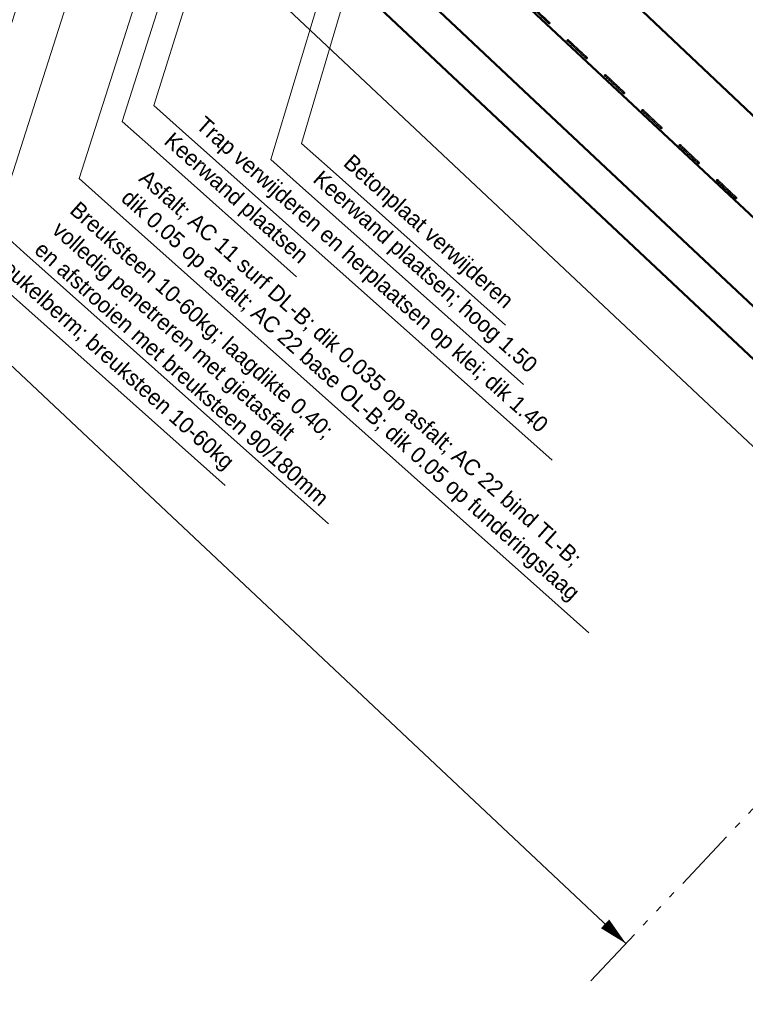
# Model space of a CAD drawing. Header units: metres. Extents: x 63663 to 67388, y 393975 to 407310.
# Tile 21 of 49: x 66347 to 66404, y 402476 to 402553. Entities that reach past the tile are written whole.
import ezdxf

# ---------------------------------------------------------------- set-up
doc = ezdxf.new("R2010")
doc.units = ezdxf.units.M
doc.linetypes.add('HIDDEN', pattern=[0.375, 0.25, -0.125])
doc.linetypes.add('SECTIEGRENS', pattern=[10.5, 5, -1, 0.5, -1, 0.5, -1, 0.5, -1])
for name, color, linetype, lineweight in [('maatvoering-leadr', 7, 'Continuous', 30), ('sn-arcering_lgrijs', 9, 'Continuous', 20), ('TM-Glooiing', 4, 'Continuous', 50), ('TM-Invloedsgebied', 1, 'Continuous', 18), ('TM-invloedsgrens', 6, 'SECTIEGRENS', 20), ('TM-Kreukelberm', 43, 'Continuous', 50), ('TM-leuning', 3, 'Continuous', 35), ('TM-Maatlijnen', 1, 'Continuous', 13), ('TM-Verharding', 2, 'Continuous', 50), ('TM-Werkgrens', 62, 'PBZ-WERKGRENS', 35)]:
    doc.layers.add(name, color=color, linetype=linetype, lineweight=lineweight)
doc.styles.add('StagCAD', font='StagCAD.ttf')
doc.linetypes.add('PBZ-WERKGRENS', pattern='A,5.5,-1.05,["O",StagCAD,S=2,R=0,X=0,Y=-1],-3.45', length=10)
doc.dimstyles.new('leader 1_1000', dxfattribs={"dimtxt": 2.5, "dimasz": 3, "dimexe": 0, "dimexo": 0, "dimgap": 1, "dimtad": 1, "dimrnd": 0.001, "dimzin": 1, "dimdsep": 46, "dimtxsty": 'StagCAD', "dimblk1": 'RAD_PIJL', "dimblk2": 'RAD_PIJL', "dimsah": 1, "dimcen": 0.09, "dimse1": 1, "dimse2": 1, "dimclrd": 1, "dimclre": 1, "dimclrt": 7, "dimazin": 0, "dimtfac": 1, "dimtix": 1, "dimtmove": 0, "dimatfit": 0, "dimfxl": 1, "dimtvp": 0.83, "dimtolj": 1, "dimtzin": 0, "dimlwd": 15, "dimarcsym": 0})

# ---------------------------------------------------------------- blocks, each defined once
blk = doc.blocks.new('RAD_PIJL')
at = {"color": 1, "linetype": 'Continuous'}
blk.add_solid([(-2.828, -0.75), (-2.828, 0.75), (0, 0)], dxfattribs=at)
blk = doc.blocks.new('ppuntje')
blk.add_lwpolyline([(0, 0, 0, 1.25, 0), (3, 0, 2, 2, 0)], format="xyseb")
blk = doc.blocks.new('Buisprofiel')
at = {"layer": 'TM-leuning'}
for p, q in [((0, 0.051), (2, 0.051)), ((0, -0.051), (2, -0.051))]:
    blk.add_line(p, q, dxfattribs=at)
at = {"layer": 'TM-leuning', "linetype": 'HIDDEN', "ltscale": 0.2}
for p, q in [((2, 0.048), (0, 0.048)), ((2, -0.048), (0, -0.048))]:
    blk.add_line(p, q, dxfattribs=at)
at = {"layer": 'TM-leuning'}
for centre in [(0, 0), (2, 0)]:
    blk.add_circle(centre, 0.0508, dxfattribs=at)
at = {"layer": 'TM-leuning', "linetype": 'HIDDEN', "ltscale": 0.2}
for centre in [(0, 0), (2, 0)]:
    blk.add_circle(centre, 0.0478, dxfattribs=at)

msp = doc.modelspace()

# ---------------------------------------------------------------- hatches: boundary and pattern name
at = {"layer": 'sn-arcering_lgrijs'}
h = msp.add_hatch(color=256, dxfattribs=at)
h.dxf.hatch_style = 1
edge = h.paths.add_edge_path()
edge.add_line((65551.684, 403267.444), (65556.799, 403278.412))
edge.add_line((65556.799, 403278.412), (65501.984, 403292.067))
edge.add_arc((65153.179, 401919.721), 1415.98, 75.739281, 77.415089)
edge.add_line((65461.702, 403301.681), (65456.559, 403290.654))
edge.add_arc((65153.179, 401919.721), 1404.1, 75.738128, 77.52184, ccw=False)
edge.add_arc((1544873.313, 6342005.496), 6120212.589, 256.0119559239, 256.0124633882)

# ---------------------------------------------------------------- linework, layer by layer
at = {"layer": 'TM-Glooiing'}
msp.add_line((66351.906, 402580.101), (66386.758, 402547.276), dxfattribs=at)

# ---------------------------------------------------------------- block references
at = {"layer": 'TM-Invloedsgebied', "xscale": -0.7499999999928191, "yscale": 0.7499999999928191, "zscale": 0.7499999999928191, "rotation": 316.7451485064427}
msp.add_blockref('ppuntje', (66394.321, 402480.98), dxfattribs=at)
at = {"layer": 'TM-leuning', "xscale": -1, "rotation": 316.8563089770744}
for p in [(66388.321, 402552.968), (66391.24, 402550.233), (66394.158, 402547.497), (66397.077, 402544.762), (66399.995, 402542.027), (66402.914, 402539.291)]:
    msp.add_blockref('Buisprofiel', p, dxfattribs=at)

# ---------------------------------------------------------------- leaders
at = {"layer": 'maatvoering-leadr', "annotation_type": 0, "has_hookline": 1, "hookline_direction": 0, "text_width": 49.375, "horizontal_direction": (0.746449, -0.665442, 0)}
msp.add_leader([(66364.031, 402579.768), (66351.584, 402540.805), (66353.823, 402538.809)], dimstyle='leader 1_1000', override={"dimscale": 0}, dxfattribs=at)

# ---------------------------------------------------------------- next in the draw order: texts
at = {"layer": 'maatvoering-leadr', "color": 7, "insert": (66354.529, 402538.849), "char_height": 1.25, "attachment_point": 7, "rotation": 318.28374, "style": 'StagCAD', "bg_fill": 3, "box_fill_scale": 1.2, "bg_fill_color": 256, "bg_fill_transparency": 0}
msp.add_mtext('\\A1;Asfalt; AC 11 surf DL-B; dik 0.035 op asfalt; AC 22 bind TL-B;\\Pdik 0.05 op asfalt; AC 22 base OL-B; dik 0.05 op funderingslaag', dxfattribs=at)

# ---------------------------------------------------------------- next in the draw order: linework, layer by layer
at = {"layer": 'TM-Glooiing'}
msp.add_line((66386.758, 402547.276), (66414.522, 402521.175), dxfattribs=at)
msp.add_lwpolyline([(66229.656, 402744.029, -0.002163), (66231.828, 402741.896, 0.005556), (66235.683, 402738.163, 0.002075), (66263.362, 402712.165, -0.00169), (66297.385, 402680.256, -0.000145), (66298.687, 402679.026, -0.000002), (66376.176, 402605.775, -0.000622), (66399.772, 402583.413, 0.001774), (66448.773, 402536.997)], format="xyb", dxfattribs=at)
at = {"layer": 'TM-invloedsgrens'}
msp.add_line((66423.764, 402512.274), (66391.58, 402478.067), dxfattribs=at)
at = {"layer": 'TM-Kreukelberm'}
msp.add_lwpolyline([(66236.718, 402744.102, 0.003524), (66239.121, 402741.794, 0.002075), (66266.77, 402715.823, -0.00169), (66300.818, 402683.892, -0.000145), (66302.122, 402682.66, -0.000002), (66379.611, 402609.408, -0.000622), (66403.216, 402587.038, 0.001749), (66452.3, 402540.541, -0.0003)], format="xyb", dxfattribs=at)
at = {"layer": 'TM-Maatlijnen', "ltscale": 5}
msp.add_line((66256.481, 402610.667), (66394.321, 402480.98), dxfattribs=at)
at = {"layer": 'TM-Verharding'}
msp.add_lwpolyline([(66413.14, 402537.324), (66386.628, 402562.414), (66380.373, 402568.308), (66380.343, 402569.288)], dxfattribs=at)

# ---------------------------------------------------------------- next in the draw order: leaders
at = {"layer": 'maatvoering-leadr', "annotation_type": 0, "has_hookline": 1, "hookline_direction": 0, "text_width": 30.875, "horizontal_direction": (0.746449, -0.665442, 0)}
msp.add_leader([(66357.517, 402576.09), (66345.039, 402537.019), (66347.278, 402535.022)], dimstyle='leader 1_1000', override={"dimscale": 0}, dxfattribs=at)

# ---------------------------------------------------------------- next in the draw order: texts
at = {"layer": 'maatvoering-leadr', "color": 7, "insert": (66347.984, 402535.063), "char_height": 1.25, "attachment_point": 7, "rotation": 318.28374, "style": 'StagCAD', "bg_fill": 3, "box_fill_scale": 1.2, "bg_fill_color": 256, "bg_fill_transparency": 0}
msp.add_mtext('\\A1;Breuksteen 10-60kg; laagdikte 0.40;\\Pvolledig penetreren met gietasfalt\\Pen afstrooien met breuksteen 90/180mm', dxfattribs=at)

# ---------------------------------------------------------------- next in the draw order: leaders
at = {"layer": 'maatvoering-leadr', "annotation_type": 0, "has_hookline": 1, "hookline_direction": 0, "text_width": 25.438, "horizontal_direction": (0.746449, -0.665442, 0)}
msp.add_leader([(66353.707, 402576.182), (66341.025, 402536.393), (66343.264, 402534.397)], dimstyle='leader 1_1000', override={"dimscale": 0}, dxfattribs=at)

# ---------------------------------------------------------------- next in the draw order: texts
at = {"layer": 'maatvoering-leadr', "color": 7, "insert": (66343.97, 402534.437), "char_height": 1.25, "attachment_point": 7, "rotation": 318.28374, "style": 'StagCAD', "bg_fill": 3, "box_fill_scale": 1.2, "bg_fill_color": 256, "bg_fill_transparency": 0}
msp.add_mtext('Kreukelberm; breuksteen 10-60kg', dxfattribs=at)

# ---------------------------------------------------------------- next in the draw order: linework, layer by layer
at = {"layer": 'TM-Glooiing'}
msp.add_line((66425.511, 402517.838), (66361.896, 402577.459), dxfattribs=at)
at = {"layer": 'TM-Kreukelberm'}
msp.add_lwpolyline([(66278.335, 402643.964), (66305.34, 402618.984), (66354.972, 402573.072), (66384.702, 402545.091), (66412.467, 402518.989), (66420.173, 402511.745)], dxfattribs=at)

# ---------------------------------------------------------------- next in the draw order: leaders
at = {"layer": 'maatvoering-leadr', "annotation_type": 0, "has_hookline": 1, "hookline_direction": 0, "text_width": 14.25, "horizontal_direction": (0.746449, -0.665442, 0)}
msp.add_leader([(66367.078, 402583.276), (66354.94, 402545.271), (66357.179, 402543.275)], dimstyle='leader 1_1000', override={"dimscale": 0}, dxfattribs=at)

# ---------------------------------------------------------------- next in the draw order: texts
at = {"layer": 'maatvoering-leadr', "color": 7, "insert": (66357.885, 402543.315), "char_height": 1.25, "attachment_point": 7, "rotation": 318.28374, "style": 'StagCAD', "bg_fill": 3, "box_fill_scale": 1.2, "bg_fill_color": 256, "bg_fill_transparency": 0}
msp.add_mtext('Keerwand plaatsen', dxfattribs=at)

# ---------------------------------------------------------------- next in the draw order: leaders
at = {"layer": 'maatvoering-leadr', "annotation_type": 0, "has_hookline": 1, "hookline_direction": 0, "text_width": 17.375, "horizontal_direction": (0.746449, -0.665442, 0)}
msp.add_leader([(66377.21, 402571.289), (66368.952, 402543.556), (66371.191, 402541.559)], dimstyle='leader 1_1000', override={"dimscale": 0}, dxfattribs=at)

# ---------------------------------------------------------------- next in the draw order: texts
at = {"layer": 'maatvoering-leadr', "color": 7, "insert": (66371.897, 402541.6), "char_height": 1.25, "attachment_point": 7, "rotation": 318.28374, "style": 'StagCAD', "bg_fill": 3, "box_fill_scale": 1.2, "bg_fill_color": 256, "bg_fill_transparency": 0}
msp.add_mtext('Betonplaat verwijderen', dxfattribs=at)

# ---------------------------------------------------------------- next in the draw order: leaders
at = {"layer": 'maatvoering-leadr', "annotation_type": 0, "has_hookline": 1, "hookline_direction": 0, "text_width": 37.688, "horizontal_direction": (0.746449, -0.665442, 0)}
msp.add_leader([(66368.737, 402582.727), (66357.435, 402546.513), (66359.674, 402544.517)], dimstyle='leader 1_1000', override={"dimscale": 0}, dxfattribs=at)

# ---------------------------------------------------------------- next in the draw order: texts
at = {"layer": 'maatvoering-leadr', "color": 7, "insert": (66360.38, 402544.557), "char_height": 1.25, "attachment_point": 7, "rotation": 318.28374, "style": 'StagCAD', "bg_fill": 3, "box_fill_scale": 1.2, "bg_fill_color": 256, "bg_fill_transparency": 0}
msp.add_mtext('Trap verwijderen en herplaatsen op klei; dik 1.40', dxfattribs=at)

# ---------------------------------------------------------------- next in the draw order: leaders
at = {"layer": 'maatvoering-leadr', "annotation_type": 0, "has_hookline": 1, "hookline_direction": 0, "text_width": 22.438, "horizontal_direction": (0.746449, -0.665442, 0)}
msp.add_leader([(66376.324, 402574.776), (66366.576, 402542.285), (66368.816, 402540.288)], dimstyle='leader 1_1000', override={"dimscale": 0}, dxfattribs=at)

# ---------------------------------------------------------------- next in the draw order: texts
at = {"layer": 'maatvoering-leadr', "color": 7, "insert": (66369.522, 402540.329), "char_height": 1.25, "attachment_point": 7, "rotation": 318.28374, "style": 'StagCAD', "bg_fill": 3, "box_fill_scale": 1.2, "bg_fill_color": 256, "bg_fill_transparency": 0}
msp.add_mtext('Keerwand plaatsen; hoog 1.50', dxfattribs=at)

# ---------------------------------------------------------------- next in the draw order: linework, layer by layer
at = {"layer": 'TM-Werkgrens', "flags": 128}
msp.add_lwpolyline([(66264.368, 402731.746, 0.000945), (66273.586, 402723.14, -0.00169), (66307.683, 402691.163, -0.000145), (66308.992, 402689.927, -0.000002), (66386.48, 402616.675, -0.000622), (66410.115, 402594.277, 0.001774), (66459.05, 402547.923, 0.00547), (66464.749, 402542.384, 0.010007), (66467.727, 402539.668, 0.006033), (66474.209, 402534.126, -0.01563), (66477.482, 402531.216, -0.031571), (66480.703, 402527.757, -0.055535), (66483.402, 402523.599, -0.037973), (66484.66, 402520.529, -0.015232), (66485.626, 402517.202, -0.021149), (66486.65, 402512.388, -0.063046), (66486.859, 402507.364, -0.032213), (66486.427, 402504.479, -0.008365), (66485.463, 402500.361, -0.011), (66484.298, 402496.131, -0.003785), (66484.065, 402495.374, -0.480838), (66444.065, 402480.197), (66444.065, 402480.197), (66438.43, 402484.175, -0.019018), (66434.179, 402487.539, -0.004961), (66432.722, 402488.81, -0.003249), (66430.634, 402490.694, -0.044371), (66428.189, 402493.362), (66420.346, 402503.866, 0.043117), (66415.524, 402509.253), (66409.043, 402515.346), (66381.275, 402541.45), (66351.561, 402569.416), (66301.945, 402615.313), (66282.102, 402633.668)], format="xyb", dxfattribs=at)

doc.saveas('drawing.dxf')
